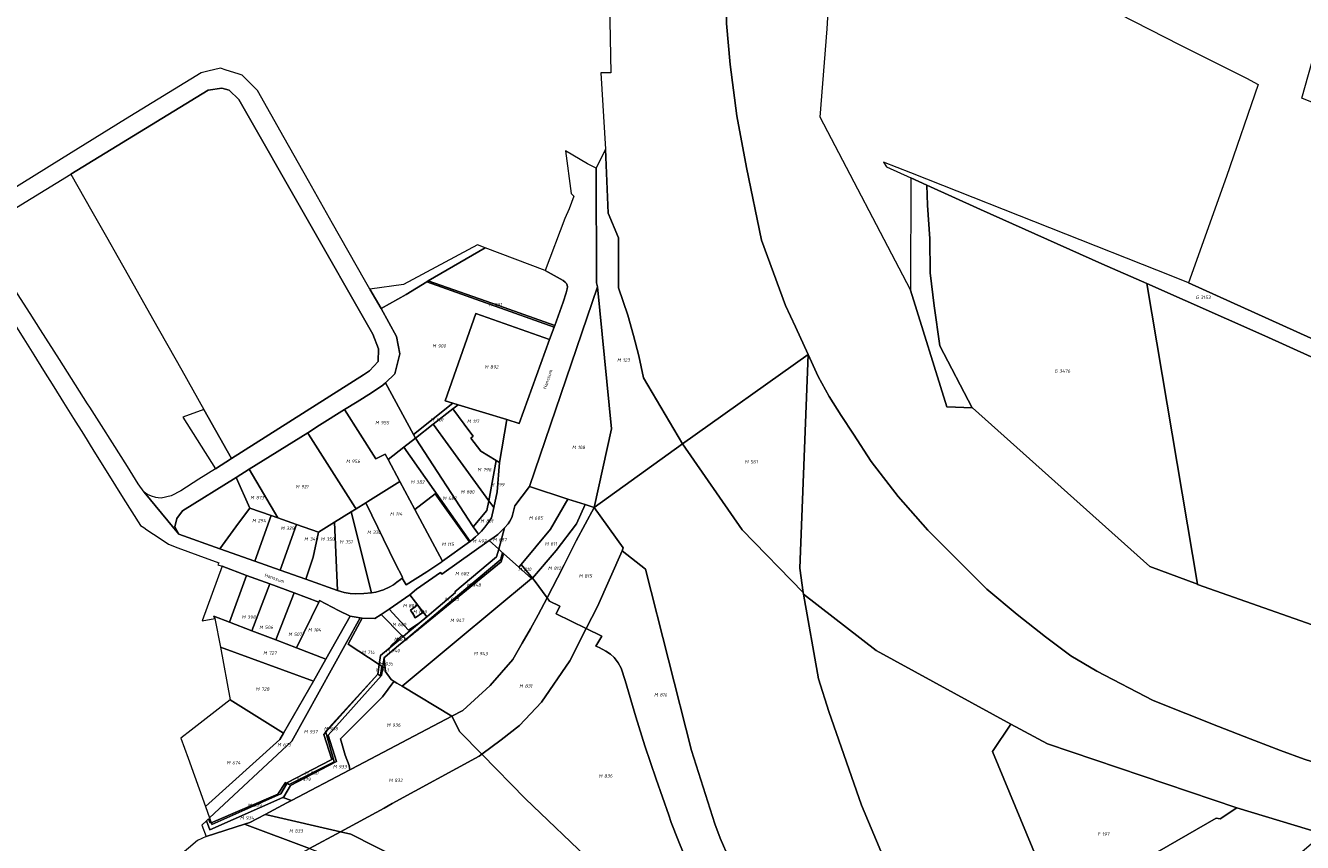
# Model space of a CAD drawing. Extents: x 197416 to 200266, y 360809 to 364638.
# Tile 7 of 17: x 197774 to 198447, y 363188 to 363618. Entities that reach past the tile are written whole.
import ezdxf
from ezdxf.enums import TextEntityAlignment as Align
from ezdxf.lldxf.tags import DXFTag

# ---------------------------------------------------------------- set-up
doc = ezdxf.new("R2010")
doc.units = 0
for name, color, linetype, lineweight in [('B-SB-KG-GRENS_PERCEEL-S', 30, 'Continuous', 25), ('B-SB-OG-BEBOUWING_STRAATNAAM-T18', 30, 'Continuous', 18), ('B-WE-KG-GRENS_PERCEEL-G', 30, 'KG-PERCEEL', 18)]:
    doc.layers.add(name, color=color, linetype=linetype, lineweight=lineweight)
doc.styles.add('NLCS-ISO', font='NLCS-ISO.ttf', dxfattribs={"height": 1.8})
doc.styles.add('NLCS-ISO-M1000-T18', font='NLCS-ISO.ttf', dxfattribs={"height": 1.8})
tags = doc.linetypes.add('KG-PERCEEL', pattern='A,5.5,-2,["P",Standard,S=1.8,R=0,X=-0.5,Y=-0.9],-2,5.5,-2,[5,NLCS.shx,S=0.75,R=0,X=0,Y=0],-2', length=19).pattern_tags.tags
tags[6] = DXFTag(74, 10)

# ---------------------------------------------------------------- blocks, each defined once
blk = doc.blocks.new('SKG-PERCEELNUMMER-SO')
at = {"style": 'NLCS-ISO', "oblique": 10, "flags": 1}
for tag, p in [('GEMEENTECODE', (0, 2.55)), ('PERCEELGROOTTE', (0, -2.45))]:
    blk.add_attdef(tag, text='', height=1.8, dxfattribs=at).set_placement(p, align=Align.MIDDLE_CENTER)
at = {"style": 'NLCS-ISO', "oblique": 10}
blk.add_attdef('SECTIE', text='', height=1.8, dxfattribs=at).set_placement((-0.5, 0), align=Align.MIDDLE_RIGHT)
blk.add_attdef('PERCEELNUMMER', text='', height=1.8, dxfattribs=at).set_placement((0.5, 0), align=Align.MIDDLE_LEFT)

msp = doc.modelspace()

# ---------------------------------------------------------------- linework, layer by layer
at = {"layer": 'B-WE-KG-GRENS_PERCEEL-G', "flags": 128}
for points in [[(199631.892, 364310.152), (199669.285, 364342.051), (199683.873, 364354.495), (199714.399, 364380.537), (199746.388, 364416.293), (199782.85, 364465.389), (199817.595, 364540.608), (199831.259, 364584.581), (199837.43, 364593.18), (199779.393, 364638.25), (199758.636, 364564.636), (199735.054, 364501.189), (199699.047, 364451.749), (199683.721, 364432.789), (199670.102, 364420.969), (199554.541, 364335.64), (199513.931, 364313.66), (199488.3, 364301.921), (199427.969, 364283.341), (199361.187, 364270.482), (199319.714, 364264.012), (199211.351, 364253.524), (199163.728, 364251.806), (199115.815, 364250.968), (199084.973, 364251.119), (199066.791, 364252.339), (199000.196, 364262.531), (198983.766, 364266.432), (198964.805, 364271.805), (198929.651, 364282.816), (198873.637, 364301.24), (198819.343, 364317.404), (198808.062, 364319.975), (198795.77, 364322.646), (198780.139, 364325.515), (198775.249, 364326.267), (198758.249, 364326.697), (198687.705, 364325.156), (198651.774, 364319.695), (198614.104, 364311.162), (198542.664, 364290.315), (198495.547, 364272.878), (198460.139, 364252.772), (198440.151, 364234.396), (198414.511, 364217.784), (198398.891, 364205.706), (198392.237, 364200.386), (198358.856, 364170.717), (198335.096, 364145.217), (198316.392, 364122.435), (198298.229, 364098.274), (198284.033, 364077.545), (198273.217, 364059.994), (198263.251, 364042.114), (198241.431, 364002.499), (198227.702, 363974.667), (198214.763, 363947.111), (198198.31, 363906.972), (198182.229, 363867.273), (198174.857, 363845.748), (198166.687, 363819.657), (198158.137, 363786.789), (198153.188, 363761.204), (198148.156, 363725.611), (198145.349, 363694.522), (198143.747, 363648.257), (198143.386, 363619.259), (198145.192, 363597.612), (198148.719, 363570.623), (198153.901, 363543.385), (198161.736, 363505.183), (198174.332, 363470.689), (198179.652, 363459.569), (198186.377, 363444.988), (198191.505, 363433.31), (198197.384, 363422.786), (198203.65, 363412.94), (198210.12, 363403.096), (198219.517, 363388.628), (198233.657, 363370.178), (198249.407, 363352.57), (198268.438, 363333.395), (198280.435, 363321.412), (198296.319, 363308.076), (198311.36, 363296.351), (198324.541, 363286.423), (198338.3, 363278.336), (198368.041, 363262.811), (198402.424, 363249.201), (198419.003, 363242.59), (198434.963, 363236.575), (198447.441, 363231.921), (198458.069, 363228.658), (198465.874, 363226.413), (198511.652, 363285.863), (198513.268, 363288.015), (198477.179, 363293.691), (198391.365, 363323.981), (198391.307, 363324.003), (198366.242, 363333.426), (198272.765, 363416.866), (198259.316, 363417.336), (198240.223, 363478.9), (198240.223, 363478.964), (198192.601, 363569.914), (198196.27, 363616.382), (198201.274, 363699.187), (198209.878, 363694.808), (198208.474, 363713.153), (198208.172, 363721.793), (198207.21, 363749.747), (198213.839, 363766.51), (198218.942, 363780.48), (198221.757, 363792.929), (198226.112, 363814.524), (198228.673, 363827.735), (198230.225, 363843.744), (198232.011, 363848.062), (198235.071, 363855.427), (198236.605, 363861.015), (198241.442, 363868.885), (198248.062, 363878.531), (198248.579, 363883.359), (198249.096, 363888.95), (198254.438, 363894.531), (198276.397, 363958.783), (198282.253, 363966.141), (198283.783, 363969.697), (198286.588, 363975.535), (198310.289, 364018.434), (198322.27, 364040.77), (198331.691, 364053.203), (198340.351, 364065.89), (198346.453, 364068.673), (198354.346, 364078.058), (198368.095, 364095.054), (198376.243, 364104.947), (198385.404, 364114.075), (198404.238, 364132.583), (198414.927, 364142.979), (198421.289, 364149.318), (198427.907, 364155.656), (198432.232, 364159.966), (198446.226, 364170.353), (198467.338, 364185.555), (198485.911, 364199.998), (198499.133, 364206.829), (198521.51, 364217.961), (198535.495, 364224.791), (198535.23, 364219.203), (198562.183, 364232.611), (198576.421, 364239.439), (198598.537, 364246.761), (198625.987, 364253.815), (198646.573, 364258.852), (198683.416, 364263.598), (198692.311, 364265.103), (198719.527, 364267.272), (198720.258, 364267.33), (198737.785, 364266.021), (198753.532, 364264.715), (198765.722, 364263.165), (198781.976, 364260.843), (198794.927, 364258.528), (198793.424, 364268.948), (198811.962, 364265.603), (198863.256, 364255.583), (198941.443, 364228.225), (198995.017, 364204.618), (199006.924, 364199.372), (199007.921, 364189.97), (199058.956, 364178.17), (199059.32, 364172.792), (199059.696, 364167.245), (199078.144, 364167.531), (199117.11, 364168.134), (199131.844, 364168.609), (199165.891, 364171.075), (199210.863, 364174.785), (199241.353, 364177.765), (199252.036, 364179.092), (199364.424, 364193.567), (199365.648, 364193.846), (199372.217, 364194.75), (199411.855, 364199.233), (199439.308, 364207.556), (199477.184, 364220.173), (199487.355, 364223.961), (199527.516, 364239.114), (199536.242, 364243.057), (199541.5, 364245.433), (199550.177, 364249.492), (199574.341, 364262.993)], [(198077.191, 363593.163), (198079.677, 363553.091), (198080.956, 363519.388), (198086.485, 363506.312), (198086.516, 363480.132), (198091.395, 363465.717), (198094.273, 363455.023), (198097.07, 363444.26), (198099.625, 363432.675), (198120.151, 363397.874), (198186.377, 363444.988), (198179.652, 363459.569), (198174.332, 363470.689), (198161.736, 363505.183), (198153.901, 363543.385), (198148.719, 363570.623), (198145.192, 363597.612), (198143.386, 363619.259), (198143.747, 363648.257), (198145.349, 363694.522), (198148.156, 363725.611), (198153.188, 363761.204), (198158.137, 363786.789), (198166.687, 363819.657), (198174.857, 363845.748), (198182.229, 363867.273), (198198.31, 363906.972), (198214.763, 363947.111), (198227.702, 363974.667), (198241.431, 364002.499), (198263.251, 364042.114), (198273.217, 364059.994), (198284.033, 364077.545), (198298.229, 364098.274), (198316.392, 364122.435), (198335.096, 364145.217), (198358.856, 364170.717), (198392.237, 364200.386), (198398.891, 364205.706), (198414.511, 364217.784), (198440.151, 364234.396), (198438.75, 364274.82), (198439.81, 364288.783), (198363.793, 364240.087), (198297.88, 364180.3), (198243.807, 364106.944), (198186.485, 364010.21), (198173.985, 363983.797), (198103.761, 363786.592), (198081.397, 363647.934), (198082.391, 363593.267)], [(198251.811, 363674.255), (198253.551, 363673.413), (198255.033, 363672.696), (198257.734, 363671.33), (198326.04, 363636.774), (198382.093, 363607.978), (198417.099, 363590.389), (198423.188, 363587.076), (198406.573, 363538.589), (198386.64, 363482.744), (198543.037, 363411.905), (198573.361, 363472.735), (198608.48, 363543.318), (198589.068, 363555.708), (198867.871, 363730.584), (198918.492, 363761.768), (198941.662, 363737.814), (198976.355, 363773.805), (198983.908, 363768.67), (199007.803, 363752.064), (199067.402, 363710.545), (199145.819, 363655.918), (199161.831, 363678.536), (199174.708, 363696.326), (199180.708, 363704.5), (199186.844, 363712.055), (199192.999, 363720.011), (199200.173, 363729.132), (199210.22, 363742.152), (199221.937, 363757.309), (199232.479, 363770.82), (199238.858, 363778.757), (199244.807, 363785.975), (199251.497, 363794.255), (199262.723, 363808.57), (199272.51, 363820.637), (199280.025, 363830.285), (199289.31, 363841.627), (199296.909, 363851.096), (199303.262, 363858.88), (199307.337, 363864.037), (199315.323, 363873.045), (199222.147, 363976.841), (199187.958, 364035.365), (199136.389, 364035.225), (199104.126, 364035.042), (199053.575, 364035.915), (199023.854, 364036.743), (198967.434, 364024.927), (199016.328, 364022.022), (199091.566, 364018.599), (199153.364, 364019.649), (199175.419, 364018.043), (199185.503, 364010.977), (199190.453, 364005.284), (199240.117, 363921.053), (199252.823, 363882.867), (199256.1, 363845.835), (199249.862, 363830.483), (199244.239, 363823.146), (199227.504, 363812.586), (199217.524, 363807.323), (199204.549, 363777.514), (199194.091, 363776.701), (199186.646, 363767.225), (199158.386, 363735.754), (199130.965, 363729.355), (199091.472, 363732.019), (199050.695, 363761.254), (198996.63, 363815.156), (198989.342, 363818.312), (198983.583, 363816.579), (198968.378, 363804.415), (198946.011, 363795.618), (198909.058, 363771), (198854.84, 363743.292), (198845.23, 363760.426), (198701.799, 363720.019), (198688.782, 363725.992), (198674.521, 363724.884), (198662.778, 363724.958), (198655.134, 363721.89), (198645.255, 363716.224), (198634.451, 363711.408), (198603.695, 363675.182), (198583.346, 363636.188), (198494.619, 363560.247), (198446.221, 363579.918), (198453.313, 363604.814), (198456.872, 363657.546), (198364.136, 363688.857), (198322.269, 363691.771), (198290.771, 363724.421), (198278.216, 363743.04), (198270.592, 363762.34), (198268.441, 363790.167), (198265.41, 363772.65), (198261.76, 363741.74), (198256.16, 363706.61), (198251.53, 363679.95)], [(197854.947, 363350.408), (197852.811, 363354.242), (197853.901, 363358.584), (197856.796, 363362.617), (197885.045, 363380.216), (197891.96, 363384.537), (197922.8, 363403.806), (197929.038, 363407.704), (197942.23, 363415.975), (197948.867, 363420.136), (197956.426, 363424.808), (197962.294, 363428.745), (197963.702, 363430.084), (197968.618, 363434.773), (197971.36, 363445.378), (197969.631, 363454.492), (197961.428, 363469.12), (197955.513, 363479.387), (197952.716, 363484.289), (197935.84, 363513.869), (197923.149, 363536.371), (197910.374, 363558.979), (197896.328, 363583.851), (197892.082, 363588.117), (197888.202, 363592.02), (197886.102, 363592.69), (197879.825, 363594.696), (197876.911, 363595.629), (197870.253, 363594.06), (197866.671, 363593.215), (197826.9, 363568.769), (197793.161, 363547.965), (197757.716, 363526.025), (197751.719, 363524.345), (197748.025, 363524.679), (197745.861, 363526.049), (197753.079, 363507.422), (197753.632, 363510.877), (197756.061, 363514.198), (197798.15, 363539.928), (197870.446, 363584.065), (197877.663, 363585.237), (197881.396, 363584.032), (197886.503, 363579.174), (197957.1, 363455.647), (197960.019, 363447.912), (197959.951, 363441.311), (197955.363, 363436.332), (197952.188, 363434.253), (197882.724, 363390.215), (197874.221, 363384.831), (197865.481, 363379.281), (197855.922, 363373.134), (197850.9, 363370.578), (197845.554, 363369.423), (197844.093, 363369.501), (197842.812, 363369.753), (197840.594, 363370.365), (197839.365, 363370.904), (197838.367, 363371.324), (197837.37, 363371.978), (197836.612, 363372.513)], [(197882.724, 363390.215), (197952.188, 363434.253), (197955.363, 363436.332), (197959.951, 363441.311), (197960.019, 363447.912), (197957.1, 363455.647), (197886.503, 363579.174), (197881.396, 363584.032), (197877.663, 363585.237), (197870.446, 363584.065), (197798.15, 363539.928), (197809.136, 363520.496), (197816.791, 363506.958), (197822.931, 363496.101), (197828.224, 363486.745), (197841.153, 363463.9), (197856.526, 363436.711), (197868.16, 363415.983)], [(197773.242, 363453.224), (197778.543, 363444.768), (197783.667, 363436.573), (197789.086, 363427.999), (197794.168, 363419.762), (197799.502, 363411.272), (197804.71, 363402.95), (197810.255, 363394.082), (197817.609, 363382.353), (197825.628, 363369.412), (197834.772, 363354.949), (197836.578, 363353.935), (197838.159, 363352.595), (197841.638, 363350.409), (197843.461, 363349.163), (197849.569, 363345.107), (197854.334, 363343.219), (197864.859, 363339.294), (197875.982, 363335.324), (197875.538, 363334.336), (197877.759, 363333.477), (197890.583, 363328.662), (197902.787, 363324.207), (197915.742, 363319.443), (197928.701, 363314.585), (197929.058, 363315.528), (197939.061, 363310.259), (197945.194, 363307.243), (197950.354, 363306.284), (197951.414, 363306.248), (197958.119, 363306.018), (197961.465, 363308.134), (197965.668, 363310.93), (197976.496, 363318.477), (197976.584, 363318.541), (197980.106, 363321.494), (197992.776, 363330.267), (197993.493, 363329.36), (198018.275, 363347.075), (198020.224, 363348.297), (198022.823, 363350.278), (198024.894, 363352.086), (198026.461, 363353.748), (198028.27, 363355.887), (198029.161, 363357.234), (198030.231, 363359.11), (198030.593, 363360.402), (198031.802, 363365.34), (198039.511, 363375.406), (198075.456, 363480.617), (198074.912, 363482.685), (198074.601, 363543.021), (198070.047, 363545.264), (198058.546, 363552.079), (198061.556, 363529.682), (198062.932, 363528.38), (198060.467, 363521.671), (198058.175, 363516.51), (198047.878, 363489.217), (198057.232, 363483.867), (198058.419, 363483.075), (198059.033, 363482.418), (198059.406, 363481.537), (198059.545, 363480.55), (198059.45, 363479.455), (198058.914, 363477.391), (198057.236, 363472.476), (198052.848, 363460.304), (198052.513, 363459.375), (198050.157, 363452.843), (198034.214, 363408.634), (198027.6, 363410.742), (198023.772, 363388.137), (198022.488, 363372.65), (198020.721, 363364.381), (198019.57, 363358.992), (198018.182, 363356.905), (198016.094, 363354.078), (198014.284, 363351.922), (198012.639, 363350.317), (198011.207, 363349.027), (198009.744, 363347.773), (198008.25, 363346.556), (198007.925, 363346.3), (197993.821, 363336.139), (197993.47, 363335.89), (197985.585, 363330.621), (197974.562, 363323.648), (197972.592, 363327.221), (197971.712, 363326.466), (197969.721, 363325.079), (197967.904, 363323.755), (197966.027, 363322.609), (197962.626, 363321.127), (197958.747, 363319.881), (197956.397, 363319.552), (197952.401, 363319.12), (197948.058, 363319.04), (197945.068, 363319.241), (197942.026, 363319.734), (197938.414, 363320.742), (197921.886, 363326.636), (197908.368, 363331.408), (197894.864, 363336.185), (197876.499, 363342.709), (197854.947, 363350.408), (197836.612, 363372.513), (197833.551, 363376.83), (197827.877, 363386.101), (197820.051, 363398.504), (197814.151, 363407.62), (197808, 363417.162), (197806.839, 363418.963), (197792.022, 363442.335), (197782.14, 363458.037), (197776.738, 363466.541), (197770.028, 363476.854), (197763.134, 363488.13), (197759.207, 363495.186), (197756.082, 363500.833), (197753.079, 363507.422), (197745.861, 363526.049), (197732.766, 363523.051), (197733.389, 363522.063), (197739.322, 363507.878), (197744.844, 363495.182), (197750.366, 363491.984), (197760.275, 363476.15), (197759.258, 363475.538), (197767.285, 363462.758)], [(198120.151, 363397.874), (198099.625, 363432.675), (198097.07, 363444.26), (198094.273, 363455.023), (198091.395, 363465.717), (198086.516, 363480.132), (198086.485, 363506.312), (198080.956, 363519.388), (198079.677, 363553.091), (198074.601, 363543.021), (198074.912, 363482.685), (198075.456, 363480.617), (198082.836, 363405.798), (198073.623, 363364.399)], [(198543.037, 363411.905), (198386.64, 363482.744), (198378.267, 363486.06), (198248.733, 363537.282), (198240.347, 363540.598), (198226.054, 363546.251), (198227.571, 363543.707), (198240.342, 363537.915), (198248.838, 363534.063), (198277.027, 363521.281), (198340.951, 363492.73), (198364.592, 363482.365), (198426.706, 363454.731), (198490.647, 363425.907), (198523.127, 363411.621), (198539.225, 363404.245), (198542.431, 363410.688)], [(198240.223, 363478.964), (198240.223, 363478.9), (198259.316, 363417.336), (198272.765, 363416.866), (198272.717, 363416.908), (198255.633, 363449.535), (198252.611, 363470.535), (198250.591, 363488.029), (198250.289, 363505.853), (198249.182, 363523.534), (198248.838, 363534.063), (198240.342, 363537.915)], [(198248.838, 363534.063), (198249.182, 363523.534), (198250.289, 363505.853), (198250.591, 363488.029), (198252.611, 363470.535), (198255.633, 363449.535), (198272.717, 363416.908), (198272.765, 363416.866), (198366.242, 363333.426), (198391.307, 363324.003), (198364.592, 363482.365), (198340.951, 363492.73), (198277.027, 363521.281)], [(197973.257, 363481.729), (197955.513, 363479.387), (197961.428, 363469.12), (197974.573, 363476.6), (197985.443, 363483.218), (197986.285, 363483.73), (198016.172, 363501.184), (198012.237, 363502.666)], [(197986.285, 363483.73), (198023.293, 363470.697), (198052.848, 363460.304), (198057.236, 363472.476), (198058.914, 363477.391), (198059.45, 363479.455), (198059.545, 363480.55), (198059.406, 363481.537), (198059.033, 363482.418), (198058.419, 363483.075), (198057.232, 363483.867), (198047.878, 363489.217), (198016.172, 363501.184)], [(197985.443, 363483.218), (197974.573, 363476.6), (197961.428, 363469.12), (197969.631, 363454.492), (197971.36, 363445.378), (197968.618, 363434.773), (197963.702, 363430.084), (197978.425, 363402.901), (197999.239, 363419.373), (197995.138, 363420.621), (198011.38, 363466.554), (198050.157, 363452.843), (198052.513, 363459.375)], [(198052.513, 363459.375), (198052.848, 363460.304), (198023.293, 363470.697), (197986.285, 363483.73), (197985.443, 363483.218)], [(198073.623, 363364.399), (198082.836, 363405.798), (198075.456, 363480.617), (198039.511, 363375.406), (198059.77, 363368.86), (198068.862, 363365.931)], [(198539.225, 363404.245), (198523.127, 363411.621), (198490.647, 363425.907), (198426.706, 363454.731), (198364.592, 363482.365), (198391.307, 363324.003), (198391.365, 363323.981), (198477.179, 363293.691), (198513.268, 363288.015), (198523.119, 363301.138), (198530.505, 363310.976), (198549.867, 363336.34), (198569.226, 363360.945), (198591.055, 363351.5), (198600.123, 363368.181), (198604.591, 363376.304), (198601.365, 363377.129), (198589.853, 363381.29), (198575.679, 363387.201), (198554.473, 363396.913)], [(198027.6, 363410.742), (198034.214, 363408.634), (198050.157, 363452.843), (198011.38, 363466.554), (197995.138, 363420.621), (197999.239, 363419.373), (198001.986, 363418.537)], [(198120.151, 363397.874), (198151.595, 363352.65), (198183.686, 363319.761), (198182.002, 363332.472), (198186.377, 363444.988)], [(198183.686, 363319.761), (198183.846, 363318.853), (198222.119, 363289.205), (198292.968, 363250.441), (198312.372, 363240.036), (198411.949, 363206.326), (198457.386, 363192.638), (198494.739, 363181.384), (198515.462, 363175.14), (198551.634, 363163.942), (198627.343, 363140.502), (198637.586, 363135.014), (198697.337, 363103.007), (198681.612, 363089.582), (198759.248, 363004.423), (198761.614, 363001.085), (198777.246, 362975.665), (198819.605, 362896.827), (198840.966, 362846.978), (198840.98, 362846.912), (198856.866, 362772.896), (198842.867, 362718.119), (198826.137, 362696.381), (198794.198, 362639.514), (198775.127, 362606.563), (198767.008, 362601.172), (198751.21, 362619.595), (198745.213, 362618.913), (198687.794, 362530.414), (198670.836, 362518.153), (198676.34, 362512.605), (198663.391, 362503.239), (198664.575, 362496.943), (198664.322, 362493.465), (198663.784, 362486.088), (198638.899, 362479.474), (198613.107, 362463.331), (198605.417, 362461.791), (198590.376, 362450.815), (198551.491, 362429.516), (198550.624, 362429.017), (198498.988, 362399.436), (198506.79, 362397.369), (198559.168, 362383.172), (198616.649, 362367.282), (198634.393, 362378.103), (198648.92, 362387.477), (198664.058, 362396.451), (198680.008, 362405.224), (198702.008, 362417.536), (198730.273, 362431.952), (198751.249, 362443.818), (198767.57, 362454.194), (198781.856, 362464.539), (198795.335, 362474.261), (198808.621, 362483.165), (198821.081, 362493.071), (198833.531, 362503.587), (198846.577, 362515.124), (198858.611, 362526.444), (198867.618, 362536.307), (198875.808, 362546.771), (198882.979, 362557.425), (198886.959, 362563.772), (198886.966, 362563.783), (198889.388, 362567.87), (198897.558, 362581.846), (198900.113, 362586.435), (198906.138, 362597.257), (198915.54, 362615.716), (198923.715, 362631.74), (198931.079, 362648.377), (198937.626, 362663.798), (198942.137, 362677.803), (198945.422, 362689.376), (198952.076, 362742.997), (198951.327, 362765.758), (198948.768, 362795.638), (198943.947, 362815.568), (198936.706, 362841.402), (198929.868, 362864.392), (198924.632, 362880.468), (198915.762, 362902.249), (198903.041, 362927.497), (198890.308, 362948.066), (198875.343, 362969.046), (198859.768, 362989.821), (198843.376, 363009.992), (198826.176, 363031.18), (198811.198, 363049.109), (198793.982, 363066.031), (198779.396, 363079.491), (198761.359, 363094.18), (198745.744, 363104.393), (198726.275, 363116.042), (198706.802, 363127.08), (198669.674, 363145.291), (198639.645, 363159.416), (198612.455, 363172.109), (198576.939, 363186.661), (198538.782, 363201.833), (198523.763, 363207.372), (198483.974, 363221.093), (198476.621, 363223.199), (198465.874, 363226.413), (198458.069, 363228.658), (198447.441, 363231.921), (198434.963, 363236.575), (198419.003, 363242.59), (198402.424, 363249.201), (198368.041, 363262.811), (198338.3, 363278.336), (198324.541, 363286.423), (198311.36, 363296.351), (198296.319, 363308.076), (198280.435, 363321.412), (198268.438, 363333.395), (198249.407, 363352.57), (198233.657, 363370.178), (198219.517, 363388.628), (198210.12, 363403.096), (198203.65, 363412.94), (198197.384, 363422.786), (198191.505, 363433.31), (198186.377, 363444.988), (198182.002, 363332.472)], [(197965.082, 363389.659), (197965.159, 363389.719), (197973.463, 363396.215), (197979.491, 363400.934), (197978.425, 363402.901), (197963.702, 363430.084), (197962.294, 363428.745), (197956.426, 363424.808), (197948.867, 363420.136), (197942.23, 363415.975), (197958.734, 363389.975), (197963.521, 363392.556)], [(197979.491, 363400.934), (197988.859, 363408.269), (197999.242, 363416.399), (198001.986, 363418.537), (197999.239, 363419.373), (197978.425, 363402.901)], [(197857.121, 363411.979), (197874.221, 363384.831), (197882.724, 363390.215), (197868.16, 363415.983)], [(197965.082, 363389.659), (197963.521, 363392.556), (197958.734, 363389.975), (197942.23, 363415.975), (197929.038, 363407.704), (197922.8, 363403.806), (197923.271, 363403.064), (197947.79, 363364.447), (197948.244, 363363.732), (197953.417, 363366.937), (197954.496, 363367.606), (197971.37, 363378.086), (197965.159, 363389.719)], [(197988.859, 363408.269), (198012.516, 363375.68), (198018.089, 363368.005), (198022.038, 363389.191), (198014.011, 363394.045), (198008.695, 363401.01), (198009.849, 363401.915), (198008.088, 363404.189), (197999.242, 363416.399)], [(198022.038, 363389.191), (198023.772, 363388.137), (198027.6, 363410.742), (198001.986, 363418.537), (197999.242, 363416.399), (198008.088, 363404.189), (198009.849, 363401.915), (198008.695, 363401.01), (198014.011, 363394.045)], [(197979.491, 363400.934), (198009.993, 363354.339), (198017.144, 363362.932), (198018.089, 363368.005), (198012.516, 363375.68), (197988.859, 363408.269)], [(197916.909, 363355.512), (197928.424, 363351.481), (197936.832, 363356.672), (197945.644, 363362.122), (197948.244, 363363.732), (197947.79, 363364.447), (197923.271, 363403.064), (197922.8, 363403.806), (197891.96, 363384.537), (197907.127, 363358.939)], [(198008.25, 363346.556), (198009.744, 363347.773), (198011.207, 363349.027), (198012.639, 363350.317), (198009.993, 363354.339), (197979.491, 363400.934), (197973.463, 363396.215)], [(197979.204, 363363.379), (197989.867, 363371.693), (198007.925, 363346.3), (198008.25, 363346.556), (197973.463, 363396.215), (197965.159, 363389.719), (197971.37, 363378.086)], [(198234.441, 362969.21), (198247.927, 362981.417), (198265.556, 362939.254), (198249.732, 362932.638), (198268.097, 362888.712), (198276.557, 362890.363), (198293.216, 362873.704), (198319.989, 362800.523), (198349.143, 362679.15), (198360.447, 362575.626), (198357.222, 362437.892), (198418.452, 362421.169), (198418.484, 362568.909), (198418.012, 362575.722), (198408.473, 362664.504), (198379.79, 362796.34), (198366.433, 362843.439), (198331.643, 362928.925), (198214.452, 363207.75), (198197.253, 363257.084), (198191.706, 363274.336), (198183.846, 363318.853), (198183.686, 363319.761), (198151.595, 363352.65), (198120.151, 363397.874), (198073.623, 363364.399), (198088.826, 363343.135), (198088.426, 363341.634), (198100.645, 363331.952), (198124.953, 363236.587), (198137.161, 363197.947), (198139.968, 363190.405), (198144.635, 363179.484), (198151.98, 363162.297), (198156.694, 363151.264), (198170.695, 363158.971), (198242.644, 362991.508), (198229.943, 362979.784), (198232.788, 362973.164)], [(198023.772, 363388.137), (198022.038, 363389.191), (198018.089, 363368.005), (198020.721, 363364.381), (198022.488, 363372.65)], [(197854.947, 363350.408), (197876.499, 363342.709), (197882.21, 363350.403), (197886.348, 363356.157), (197892.393, 363364.106), (197885.045, 363380.216), (197856.796, 363362.617), (197853.901, 363358.584), (197852.811, 363354.242)], [(197891.96, 363384.537), (197885.045, 363380.216), (197892.393, 363364.106), (197903.537, 363360.197), (197907.127, 363358.939)], [(197974.562, 363323.648), (197985.585, 363330.621), (197993.47, 363335.89), (197993.821, 363336.139), (197979.204, 363363.379), (197971.37, 363378.086), (197954.496, 363367.606), (197953.417, 363366.937), (197969.105, 363334.761), (197972.654, 363327.78), (197972.592, 363327.221)], [(198035.168, 363334.517), (198050.679, 363353.031), (198059.77, 363368.86), (198039.511, 363375.406), (198031.802, 363365.34), (198030.593, 363360.402), (198030.231, 363359.11), (198029.161, 363357.234), (198028.27, 363355.887), (198026.461, 363353.748), (198023.373, 363342.506), (198025.435, 363340.657), (198025.731, 363340.392), (198025.825, 363340.308), (198033.934, 363333.044)], [(197956.397, 363319.552), (197958.747, 363319.881), (197962.626, 363321.127), (197966.027, 363322.609), (197967.904, 363323.755), (197969.721, 363325.079), (197971.712, 363326.466), (197972.592, 363327.221), (197972.654, 363327.78), (197969.105, 363334.761), (197953.417, 363366.937), (197948.244, 363363.732), (197945.644, 363362.122)], [(197979.204, 363363.379), (197993.821, 363336.139), (198007.925, 363346.3), (197989.867, 363371.693)], [(198009.993, 363354.339), (198012.639, 363350.317), (198014.284, 363351.922), (198016.094, 363354.078), (198018.182, 363356.905), (198019.57, 363358.992), (198020.721, 363364.381), (198018.089, 363368.005), (198017.144, 363362.932)], [(198041.091, 363327.224), (198053.589, 363341.737), (198064.26, 363355.767), (198068.862, 363365.931), (198059.77, 363368.86), (198050.679, 363353.031), (198035.168, 363334.517)], [(198048.844, 363316.855), (198049.092, 363317.322), (198054.331, 363327.395), (198057.785, 363334.307), (198064.098, 363346.839), (198073.623, 363364.399), (198068.862, 363365.931), (198064.26, 363355.767), (198053.589, 363341.737), (198041.091, 363327.224), (198041.949, 363326.168)], [(197876.499, 363342.709), (197894.864, 363336.185), (197903.537, 363360.197), (197892.393, 363364.106), (197886.348, 363356.157), (197882.21, 363350.403)], [(197908.368, 363331.408), (197916.909, 363355.512), (197907.127, 363358.939), (197903.537, 363360.197), (197894.864, 363336.185)], [(197936.832, 363356.672), (197938.414, 363320.742), (197942.026, 363319.734), (197945.068, 363319.241), (197948.058, 363319.04), (197952.401, 363319.12), (197956.397, 363319.552), (197945.644, 363362.122)], [(198069.497, 363300.707), (198075.34, 363312.253), (198088.426, 363341.634), (198088.826, 363343.135), (198073.623, 363364.399), (198064.098, 363346.839), (198057.785, 363334.307), (198054.331, 363327.395), (198049.092, 363317.322), (198048.844, 363316.855), (198050.161, 363315.077), (198055.534, 363312.42), (198053.649, 363308.511)], [(197916.909, 363355.512), (197908.368, 363331.408), (197921.886, 363326.636), (197925.691, 363338.278), (197928.424, 363351.481)], [(197928.424, 363351.481), (197925.691, 363338.278), (197921.886, 363326.636), (197938.414, 363320.742), (197936.832, 363356.672)], [(198018.275, 363347.075), (198023.373, 363342.506), (198026.461, 363353.748), (198024.894, 363352.086), (198022.823, 363350.278), (198020.224, 363348.297)], [(197980.106, 363321.494), (197976.584, 363318.541), (197976.496, 363318.477), (197985.487, 363306.949), (197989.197, 363310.07), (198000.567, 363319.636), (198000.28, 363319.979), (198022.271, 363338.485), (198023.373, 363342.506), (198018.275, 363347.075), (197993.493, 363329.36), (197992.776, 363330.267)], [(197969.73, 363272.02), (197971.338, 363271.054), (197972.452, 363270.385), (198001.029, 363294.143), (198040.592, 363327.079), (198033.934, 363333.044), (198025.825, 363340.308), (198025.57, 363339.385), (198025.672, 363339.353), (198024.67, 363335.887), (197981.523, 363300.635), (197981.515, 363300.628), (197981.472, 363300.681), (197981.05, 363300.34), (197981.1, 363300.289), (197978.929, 363298.515), (197978.882, 363298.587), (197978.451, 363298.256), (197978.514, 363298.176), (197970.681, 363291.777), (197963.583, 363285.841), (197963.063, 363284.857), (197963.504, 363279.951), (197963.648, 363278.343), (197966.658, 363273.865), (197968.32, 363272.867)], [(197998.588, 363315.302), (197975.461, 363295.777), (197974.476, 363294.951), (197970.681, 363291.777), (197978.514, 363298.176), (197978.451, 363298.256), (197978.882, 363298.587), (197978.929, 363298.515), (197981.1, 363300.289), (197981.05, 363300.34), (197981.472, 363300.681), (197981.515, 363300.628), (197981.523, 363300.635), (198024.67, 363335.887), (198025.672, 363339.353), (198025.57, 363339.385), (198025.825, 363340.308), (198025.731, 363340.392), (198025.435, 363340.657), (198024.718, 363338.041), (198024.457, 363337.085), (198001.622, 363317.864)], [(198025.435, 363340.657), (198023.373, 363342.506), (198022.271, 363338.485), (198000.28, 363319.979), (198000.567, 363319.636), (197989.197, 363310.07), (197985.487, 363306.949), (197981.494, 363303.595), (197976.599, 363299.485), (197972.977, 363296.461), (197974.476, 363294.951), (197975.461, 363295.777), (197998.588, 363315.302), (198001.622, 363317.864), (198024.457, 363337.085), (198024.718, 363338.041)], [(198124.179, 363176.59), (198124.87, 363176.098), (198125.599, 363175.664), (198126.361, 363175.292), (198127.152, 363174.985), (198127.965, 363174.744), (198128.796, 363174.572), (198129.638, 363174.469), (198130.485, 363174.436), (198131.333, 363174.473), (198132.174, 363174.58), (198133.004, 363174.757), (198144.635, 363179.484), (198139.968, 363190.405), (198137.161, 363197.947), (198124.953, 363236.587), (198100.645, 363331.952), (198088.426, 363341.634), (198075.34, 363312.253), (198069.497, 363300.707), (198077.638, 363296.7), (198074.588, 363291.516), (198076.346, 363290.742), (198079.846, 363288.902), (198082.232, 363287.164), (198084.151, 363285.428), (198086.326, 363282.642), (198087.85, 363279.812), (198089.897, 363273.464), (198095.63, 363254.293), (198100.381, 363239.015), (198106.259, 363221.39), (198112.986, 363202.49), (198114.259, 363198.685), (198117.838, 363189.41), (198120.429, 363182.865), (198120.656, 363181.962), (198120.957, 363181.082), (198121.331, 363180.229), (198121.775, 363179.411), (198122.285, 363178.633), (198122.859, 363177.9), (198123.491, 363177.217)], [(197873.809, 363306.058), (197873.41, 363307.291), (197881.623, 363304.128), (197890.583, 363328.662), (197877.759, 363333.477), (197867.295, 363304.845)], [(198035.168, 363334.517), (198033.934, 363333.044), (198040.592, 363327.079), (198040.803, 363326.89), (198041.091, 363327.224)], [(197893.444, 363299.596), (197902.787, 363324.207), (197890.583, 363328.662), (197881.623, 363304.128)], [(197972.452, 363270.385), (197998.703, 363254.623), (198004.513, 363257.551), (198018.939, 363270.813), (198030.778, 363284.36), (198035.71, 363292.963), (198040.108, 363300.517), (198044.152, 363308.011), (198048.844, 363316.855), (198041.949, 363326.168), (198041.091, 363327.224), (198040.803, 363326.89), (198040.592, 363327.079), (198001.029, 363294.143)], [(197905.988, 363294.784), (197915.742, 363319.443), (197902.787, 363324.207), (197893.444, 363299.596)], [(197905.988, 363294.784), (197916.823, 363290.608), (197928.701, 363314.585), (197915.742, 363319.443)], [(197965.668, 363310.93), (197975.786, 363299.935), (197981.494, 363303.595), (197985.487, 363306.949), (197976.496, 363318.477)], [(198418.452, 362421.169), (198498.988, 362399.436), (198550.624, 362429.017), (198554.041, 362446.924), (198550.361, 362471.947), (198544.392, 362463.885), (198538.308, 362489.693), (198530.212, 362523.132), (198521.506, 362559.944), (198521.212, 362561.147), (198524.454, 362559.261), (198526.395, 362610.469), (198527.068, 362628.204), (198529.177, 362683.877), (198519.855, 362703.049), (198513.057, 362734.247), (198507.237, 362760.211), (198505.141, 362756.332), (198499.107, 362745.719), (198479.583, 362711.38), (198471.994, 362718.592), (198502.11, 362771.549), (198503.799, 362776.273), (198505.853, 362782.018), (198500.62, 362786.551), (198495.992, 362790.561), (198460.664, 362880.832), (198455.616, 362896.617), (198452.892, 362905.134), (198434.45, 362962.794), (198427.551, 362984.367), (198404.097, 363037.626), (198386.751, 363077.023), (198383.241, 363085.923), (198370.488, 363118.252), (198353.378, 363161.632), (198349.643, 363166.511), (198322.19, 363142.458), (198283.395, 363236.042), (198292.968, 363250.441), (198222.119, 363289.205), (198183.846, 363318.853), (198191.706, 363274.336), (198197.253, 363257.084), (198214.452, 363207.75), (198331.643, 362928.925), (198366.433, 362843.439), (198379.79, 362796.34), (198408.473, 362664.504), (198418.012, 362575.722), (198418.484, 362568.909)], [(197932.394, 363284.592), (197945.194, 363307.243), (197939.061, 363310.259), (197929.058, 363315.528), (197928.701, 363314.585), (197916.823, 363290.608)], [(197979.397, 363312.158), (197976.832, 363310.327), (197979.01, 363307.274), (197978.88, 363307.181), (197979.448, 363306.385), (197983.362, 363309.179), (197980.522, 363313.158), (197979.304, 363312.289)], [(197979.01, 363307.274), (197976.832, 363310.327), (197979.397, 363312.158), (197979.304, 363312.289), (197980.522, 363313.158), (197983.362, 363309.179), (197979.448, 363306.385), (197978.88, 363307.181)], [(198014.504, 363234.521), (198024.723, 363242.104), (198034.304, 363249.673), (198045.842, 363261.916), (198060.875, 363283.669), (198069.497, 363300.707), (198053.649, 363308.511), (198055.534, 363312.42), (198050.161, 363315.077), (198048.844, 363316.855), (198044.152, 363308.011), (198040.108, 363300.517), (198035.71, 363292.963), (198030.778, 363284.36), (198018.939, 363270.813), (198004.513, 363257.551), (197998.703, 363254.623), (198002.95, 363246.338)], [(197932.394, 363284.592), (197925.789, 363272.986), (197910.08, 363245.68), (197908.109, 363242.248), (197868.948, 363207.015), (197871.084, 363201.085), (197914.39, 363241.52), (197950.354, 363306.284), (197945.194, 363307.243)], [(197959.654, 363276.697), (197960.401, 363281.847), (197944.113, 363292.428), (197951.414, 363306.248), (197950.354, 363306.284), (197914.39, 363241.52), (197871.084, 363201.085), (197872.016, 363198.493), (197907.082, 363213.544), (197911.128, 363219.756), (197911.893, 363219.269), (197912.122, 363219.672), (197934.858, 363231.457), (197935.446, 363231.762), (197931.306, 363245.028), (197932.266, 363246.1), (197932.163, 363246.455), (197957.974, 363274.82)], [(197905.988, 363294.784), (197893.444, 363299.596), (197881.623, 363304.128), (197873.41, 363307.291), (197873.809, 363306.058), (197876.8, 363290.846), (197925.789, 363272.986), (197932.394, 363284.592), (197916.823, 363290.608)], [(197951.414, 363306.248), (197944.113, 363292.428), (197960.401, 363281.847), (197961.08, 363286.53), (197966.211, 363290.813), (197966.77, 363291.872), (197972.39, 363297.053), (197961.465, 363308.134), (197958.119, 363306.018)], [(197961.465, 363308.134), (197972.39, 363297.053), (197972.977, 363296.461), (197976.599, 363299.485), (197981.494, 363303.595), (197975.786, 363299.935), (197965.668, 363310.93)], [(198014.504, 363234.521), (198037.408, 363211.093), (198073.175, 363177.062), (198108.308, 363143.635), (198151.98, 363162.297), (198144.635, 363179.484), (198133.004, 363174.757), (198132.174, 363174.58), (198131.333, 363174.473), (198130.485, 363174.436), (198129.638, 363174.469), (198128.796, 363174.572), (198127.965, 363174.744), (198127.152, 363174.985), (198126.361, 363175.292), (198125.599, 363175.664), (198124.87, 363176.098), (198124.179, 363176.59), (198123.491, 363177.217), (198122.859, 363177.9), (198122.285, 363178.633), (198121.775, 363179.411), (198121.331, 363180.229), (198120.957, 363181.082), (198120.656, 363181.962), (198120.429, 363182.865), (198117.838, 363189.41), (198114.259, 363198.685), (198112.986, 363202.49), (198106.259, 363221.39), (198100.381, 363239.015), (198095.63, 363254.293), (198089.897, 363273.464), (198087.85, 363279.812), (198086.326, 363282.642), (198084.151, 363285.428), (198082.232, 363287.164), (198079.846, 363288.902), (198076.346, 363290.742), (198074.588, 363291.516), (198077.638, 363296.7), (198069.497, 363300.707), (198060.875, 363283.669), (198045.842, 363261.916), (198034.304, 363249.673), (198024.723, 363242.104)], [(197961.08, 363286.53), (197960.401, 363281.847), (197961.846, 363280.949), (197961.873, 363280.932), (197962.373, 363280.632), (197962.394, 363280.776), (197963.083, 363285.422), (197963.583, 363285.841), (197970.681, 363291.777), (197974.476, 363294.951), (197972.977, 363296.461), (197971.472, 363295.205), (197966.211, 363290.813)], [(197966.211, 363290.813), (197971.472, 363295.205), (197972.977, 363296.461), (197972.39, 363297.053), (197966.77, 363291.872)], [(197881.964, 363263.279), (197910.08, 363245.68), (197925.789, 363272.986), (197876.8, 363290.846)], [(197962.394, 363280.776), (197962.373, 363280.632), (197963.504, 363279.951), (197963.063, 363284.857), (197963.583, 363285.841), (197963.083, 363285.422)], [(197870.569, 363200.603), (197869.47, 363199.574), (197871.174, 363194.828), (197909.688, 363211.864), (197910.179, 363212.081), (197913.713, 363218.133), (197937.961, 363230.732), (197933.645, 363244.555), (197961.675, 363275.926), (197962.373, 363280.632), (197961.873, 363280.932), (197961.846, 363280.949), (197961.099, 363276.045), (197961.056, 363275.767), (197959.654, 363276.697), (197957.974, 363274.82), (197932.266, 363246.1), (197936.763, 363230.601), (197912.968, 363218.582), (197912.707, 363218.751), (197911.893, 363219.269), (197911.643, 363218.83), (197908.715, 363213.679), (197872.345, 363197.577), (197872.112, 363198.226), (197872.016, 363198.493), (197871.391, 363198.224)], [(197944.904, 363226.338), (197944.661, 363228.593), (197942.456, 363234.064), (197940.014, 363242.755), (197962.234, 363264.764), (197968.206, 363272.771), (197968.32, 363272.867), (197966.658, 363273.865), (197963.648, 363278.343), (197963.504, 363279.951), (197962.373, 363280.632), (197961.675, 363275.926), (197933.645, 363244.555), (197937.961, 363230.732), (197913.713, 363218.133), (197910.179, 363212.081), (197909.688, 363211.864), (197914.286, 363210.24)], [(197960.401, 363281.847), (197959.654, 363276.697), (197961.056, 363275.767), (197961.099, 363276.045), (197961.846, 363280.949)], [(197932.163, 363246.455), (197932.266, 363246.1), (197957.974, 363274.82)], [(197940.014, 363242.755), (197942.456, 363234.064), (197944.661, 363228.593), (197944.904, 363226.338), (197946.007, 363226.918), (197998.703, 363254.623), (197972.452, 363270.385), (197971.338, 363271.054), (197969.73, 363272.02), (197968.32, 363272.867), (197968.206, 363272.771), (197962.234, 363264.764)], [(197856.021, 363243.023), (197859.774, 363232.568), (197868.948, 363207.015), (197908.109, 363242.248), (197910.08, 363245.68), (197881.964, 363263.279), (197861.352, 363247.186)], [(197900.368, 363202.923), (197902.853, 363202.35), (197940.034, 363193.771), (197962.977, 363206.245), (197967.249, 363208.568), (198013.155, 363233.52), (198014.504, 363234.521), (198002.95, 363246.338), (197998.703, 363254.623), (197946.007, 363226.918), (197944.904, 363226.338), (197914.286, 363210.24), (197911.766, 363208.915)], [(197932.266, 363246.1), (197931.306, 363245.028), (197935.446, 363231.762), (197934.858, 363231.457), (197912.122, 363219.672), (197911.893, 363219.269), (197912.707, 363218.751), (197912.968, 363218.582), (197936.763, 363230.601)], [(198411.949, 363206.326), (198312.372, 363240.036), (198292.968, 363250.441), (198283.395, 363236.042), (198322.19, 363142.458), (198349.643, 363166.511), (198365.487, 363180.393), (198401.078, 363200.972), (198403.229, 363200.633)], [(197940.034, 363193.771), (197945.458, 363192.52), (198010.886, 363159.331), (198080.916, 363125.95), (198088.547, 363123.258), (198095.377, 363122.633), (198104.496, 363123.136), (198115.849, 363125.914), (198147.467, 363137.794), (198150.916, 363141.969), (198159.32, 363145.12), (198156.694, 363151.264), (198151.98, 363162.297), (198108.308, 363143.635), (198073.175, 363177.062), (198037.408, 363211.093), (198014.504, 363234.521), (198013.155, 363233.52), (197967.249, 363208.568), (197962.977, 363206.245)], [(197911.893, 363219.269), (197911.128, 363219.756), (197907.082, 363213.544), (197872.016, 363198.493), (197872.112, 363198.226), (197872.345, 363197.577), (197908.715, 363213.679), (197911.643, 363218.83)], [(197914.286, 363210.24), (197909.688, 363211.864), (197871.174, 363194.828), (197869.47, 363199.574), (197867, 363197.195), (197869.331, 363191.326), (197889.547, 363197.788), (197892.232, 363198.646), (197900.368, 363202.923), (197911.766, 363208.915)], [(198457.386, 363192.638), (198411.949, 363206.326), (198403.229, 363200.633), (198401.078, 363200.972), (198365.487, 363180.393), (198349.643, 363166.511), (198353.378, 363161.632), (198370.488, 363118.252)], [(197889.547, 363197.788), (197869.331, 363191.326), (197864.754, 363189.163), (197859.963, 363185.145), (197846.08, 363173.502), (197844.192, 363171.917), (197831.461, 363165.268), (197741.36, 363118.211), (197740.328, 363116.505), (197738.913, 363114.166), (197720.676, 363080.009), (197719.634, 363077.49), (197719.14, 363076.266), (197750.943, 363092.922), (197781.123, 363108.761), (197821.609, 363131.162), (197854.895, 363148.765), (197880.514, 363157.887), (197883.413, 363158.92), (197895.43, 363168.232), (197901.009, 363172.554), (197923.805, 363184.948)], [(197923.805, 363184.948), (197940.034, 363193.771), (197902.853, 363202.35), (197900.368, 363202.923), (197892.232, 363198.646), (197889.547, 363197.788)], [(198167.214, 363126.65), (198159.32, 363145.12), (198150.916, 363141.969), (198147.467, 363137.794), (198115.849, 363125.914), (198104.496, 363123.136), (198095.377, 363122.633), (198088.547, 363123.258), (198080.916, 363125.95), (198010.886, 363159.331), (197945.458, 363192.52), (197940.034, 363193.771), (197923.805, 363184.948), (197938.154, 363179.57), (197966.199, 363162.052), (197972.112, 363158.359), (197977.043, 363155.28), (198005.474, 363137.584), (198075.955, 363111.865), (198093.506, 363107.549), (198111.879, 363107.416)]]:
    msp.add_lwpolyline(points, close=True, dxfattribs=at)

# ---------------------------------------------------------------- block references
at = {"layer": 'B-SB-KG-GRENS_PERCEEL-S', "color": 30}
for p, values in [((198392.416, 363475.026), {'PERCEELNUMMER': '3153', 'SECTIE': 'G'}), ((198020.599, 363471.169), {'PERCEELNUMMER': '891', 'SECTIE': 'M'}), ((197990.889, 363449.504), {'PERCEELNUMMER': '900', 'SECTIE': 'M'}), ((198018.377, 363438.437), {'PERCEELNUMMER': '892', 'SECTIE': 'M'}), ((198088.189, 363442.022), {'PERCEELNUMMER': '123', 'SECTIE': 'M'}), ((198318.088, 363436.274), {'PERCEELNUMMER': '3476', 'SECTIE': 'G'}), ((197960.815, 363409.099), {'PERCEELNUMMER': '955', 'SECTIE': 'M'}), ((197989.91, 363410.519), {'PERCEELNUMMER': '901', 'SECTIE': 'M'}), ((198009.202, 363409.83), {'PERCEELNUMMER': '117', 'SECTIE': 'M'}), ((198064.463, 363396.089), {'PERCEELNUMMER': '108', 'SECTIE': 'M'}), ((197945.462, 363388.729), {'PERCEELNUMMER': '956', 'SECTIE': 'M'}), ((198155.339, 363388.495), {'PERCEELNUMMER': '561', 'SECTIE': 'M'}), ((198014.619, 363384.317), {'PERCEELNUMMER': '798', 'SECTIE': 'M'}), ((197918.856, 363375.449), {'PERCEELNUMMER': '921', 'SECTIE': 'M'}), ((197979.486, 363377.818), {'PERCEELNUMMER': '382', 'SECTIE': 'M'}), ((198005.821, 363372.65), {'PERCEELNUMMER': '800', 'SECTIE': 'M'}), ((198021.505, 363376.475), {'PERCEELNUMMER': '799', 'SECTIE': 'M'}), ((197895.04, 363369.646), {'PERCEELNUMMER': '873', 'SECTIE': 'M'}), ((197996.301, 363369.333), {'PERCEELNUMMER': '482', 'SECTIE': 'M'}), ((197968.589, 363360.956), {'PERCEELNUMMER': '114', 'SECTIE': 'M'}), ((198041.751, 363358.898), {'PERCEELNUMMER': '685', 'SECTIE': 'M'}), ((197895.991, 363357.471), {'PERCEELNUMMER': '294', 'SECTIE': 'M'}), ((197911.043, 363353.528), {'PERCEELNUMMER': '329', 'SECTIE': 'M'}), ((197956.556, 363351.378), {'PERCEELNUMMER': '330', 'SECTIE': 'M'}), ((198016.149, 363357.349), {'PERCEELNUMMER': '801', 'SECTIE': 'M'}), ((197923.407, 363347.794), {'PERCEELNUMMER': '349', 'SECTIE': 'M'}), ((197932.104, 363347.775), {'PERCEELNUMMER': '350', 'SECTIE': 'M'}), ((197942.042, 363346.361), {'PERCEELNUMMER': '351', 'SECTIE': 'M'}), ((197995.865, 363345.097), {'PERCEELNUMMER': '115', 'SECTIE': 'M'}), ((198012.029, 363346.781), {'PERCEELNUMMER': '492', 'SECTIE': 'M'}), ((198022.781, 363347.492), {'PERCEELNUMMER': '687', 'SECTIE': 'M'}), ((198050.08, 363345.265), {'PERCEELNUMMER': '811', 'SECTIE': 'M'}), ((198036.129, 363331.884), {'PERCEELNUMMER': '810', 'SECTIE': 'M'}), ((198051.788, 363332.453), {'PERCEELNUMMER': '812', 'SECTIE': 'M'}), ((198002.892, 363329.658), {'PERCEELNUMMER': '682', 'SECTIE': 'M'}), ((198068.039, 363328.394), {'PERCEELNUMMER': '815', 'SECTIE': 'M'}), ((198009.009, 363323.567), {'PERCEELNUMMER': '948', 'SECTIE': 'M'}), ((197975.389, 363312.792), {'PERCEELNUMMER': '808', 'SECTIE': 'M'}), ((197997.469, 363316.19), {'PERCEELNUMMER': '683', 'SECTIE': 'M'}), ((197890.512, 363306.74), {'PERCEELNUMMER': '398', 'SECTIE': 'M'}), ((197980.727, 363309.463), {'PERCEELNUMMER': '809', 'SECTIE': 'M'}), ((198000.282, 363305.013), {'PERCEELNUMMER': '947', 'SECTIE': 'M'}), ((197899.756, 363301.397), {'PERCEELNUMMER': '506', 'SECTIE': 'M'}), ((197915.059, 363297.71), {'PERCEELNUMMER': '507', 'SECTIE': 'M'}), ((197925.448, 363299.996), {'PERCEELNUMMER': '104', 'SECTIE': 'M'}), ((197969.791, 363302.842), {'PERCEELNUMMER': '680', 'SECTIE': 'M'}), ((197970.743, 363295.122), {'PERCEELNUMMER': '679', 'SECTIE': 'M'}), ((197901.823, 363287.845), {'PERCEELNUMMER': '727', 'SECTIE': 'M'}), ((197953.728, 363288.251), {'PERCEELNUMMER': '714', 'SECTIE': 'M'}), ((197966.429, 363289.131), {'PERCEELNUMMER': '940', 'SECTIE': 'M'}), ((198012.701, 363287.556), {'PERCEELNUMMER': '943', 'SECTIE': 'M'}), ((197960.953, 363278.898), {'PERCEELNUMMER': '941', 'SECTIE': 'M'}), ((197962.992, 363282.127), {'PERCEELNUMMER': '935', 'SECTIE': 'M'}), ((198036.654, 363270.482), {'PERCEELNUMMER': '831', 'SECTIE': 'M'}), ((197897.872, 363268.825), {'PERCEELNUMMER': '728', 'SECTIE': 'M'}), ((198107.66, 363265.835), {'PERCEELNUMMER': '816', 'SECTIE': 'M'}), ((197923.253, 363246.401), {'PERCEELNUMMER': '937', 'SECTIE': 'M'}), ((197933.836, 363248.05), {'PERCEELNUMMER': '938', 'SECTIE': 'M'}), ((197966.812, 363249.941), {'PERCEELNUMMER': '936', 'SECTIE': 'M'}), ((197909.253, 363239.621), {'PERCEELNUMMER': '675', 'SECTIE': 'M'}), ((197882.553, 363230.105), {'PERCEELNUMMER': '674', 'SECTIE': 'M'}), ((197923.653, 363224.619), {'PERCEELNUMMER': '930', 'SECTIE': 'M'}), ((197938.57, 363228.045), {'PERCEELNUMMER': '933', 'SECTIE': 'M'}), ((197919.5, 363221.294), {'PERCEELNUMMER': '929', 'SECTIE': 'M'}), ((197967.968, 363220.825), {'PERCEELNUMMER': '832', 'SECTIE': 'M'}), ((198078.422, 363223.145), {'PERCEELNUMMER': '836', 'SECTIE': 'M'}), ((197893.665, 363207.706), {'PERCEELNUMMER': '939', 'SECTIE': 'M'}), ((197889.632, 363201.069), {'PERCEELNUMMER': '934', 'SECTIE': 'M'}), ((197915.482, 363194.167), {'PERCEELNUMMER': '833', 'SECTIE': 'M'}), ((198340.574, 363192.62), {'PERCEELNUMMER': '197', 'SECTIE': 'F'})]:
    msp.add_blockref('SKG-PERCEELNUMMER-SO', p, dxfattribs=at).add_auto_attribs(values)

# ---------------------------------------------------------------- texts
at = {"layer": 'B-SB-OG-BEBOUWING_STRAATNAAM-T18', "color": 30, "style": 'NLCS-ISO-M1000-T18'}
for rotation, p in [(71.9, (198049.165, 363431.926)), (340.3, (197905.292, 363327.222))]:
    msp.add_text('Hanssum', height=1.8, rotation=rotation, dxfattribs=at).set_placement(p, align=Align.MIDDLE)

doc.saveas('drawing.dxf')
